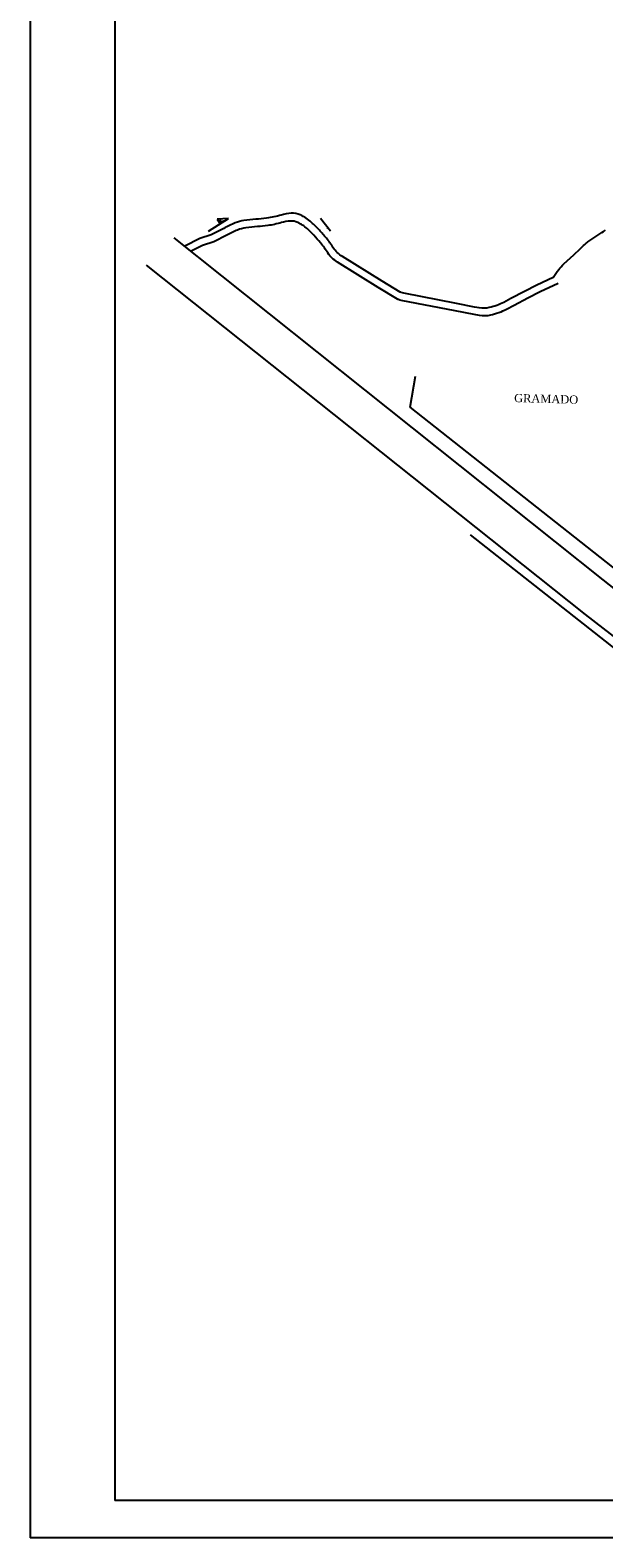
# Model space of a CAD drawing. Header units: millimetres. Extents: x 593 to 1794, y -180 to 570.
# Tile 1 of 71: x 593 to 747, y -180 to 224. Entities that reach past the tile are written whole.
import ezdxf

# ---------------------------------------------------------------- set-up
doc = ezdxf.new("R2010")
doc.units = ezdxf.units.MM
doc.header["$MEASUREMENT"] = 0
for name, color, linetype, lineweight in [('Layout - Marco Polo', 252, 'Continuous', 25), ('Projeção - Marco Polo', 50, 'Continuous', 25), ('Textos - Marco Polo', 143, 'Continuous', 25)]:
    doc.layers.add(name, color=color, linetype=linetype, lineweight=lineweight)
doc.styles.add('TimesNewRoman', font='times.ttf')

msp = doc.modelspace()

# ---------------------------------------------------------------- hatches: boundary and pattern name
at = {"layer": 'Layout - Marco Polo', "linetype": 'Continuous'}
msp.add_hatch(color=1, dxfattribs=at).paths.add_polyline_path([(673.23, 171.11), (673.98, 170.08), (672.67, 171.05), (672.67, 171.05)])
at = {"layer": 'Textos - Marco Polo', "linetype": 'Continuous'}
for color, points in [(2, [(644.24, 172.16), (646.46, 173.58), (644.59, 173), (643.46, 173.4)]), (256, [(644.59, 173.35), (644.59, 173), (644.43, 173.2), (643.46, 173.4)]), (256, [(643.46, 173.4), (644.43, 173.2), (644.08, 173.21), (644.28, 173.19)]), (256, [(644.44, 172.95), (644.12, 173.16), (644.01, 173.2), (644.31, 173.32)]), (256, [(644.31, 173.32), (644.01, 173.2), (644.56, 173.1), (644.26, 173.17)]), (256, [(644.28, 173.19), (644.08, 173.21), (644.33, 173.18), (644.23, 173.27)]), (256, [(644.49, 173.16), (644.36, 173.12), (644.12, 173.16), (644.44, 172.95)]), (256, [(644.23, 173.27), (644.33, 173.18), (644.36, 173.12), (644.49, 173.16)]), (256, [(644.26, 173.17), (644.56, 173.1), (644.49, 173.09), (644.61, 173.02)]), (256, [(644.61, 173.02), (644.49, 173.09), (644.55, 173.13), (644.42, 173.09)]), (256, [(644.42, 173.09), (644.55, 173.13), (644.61, 173.02), (644.61, 173.02)])]:
    msp.add_hatch(color=color, dxfattribs=at).paths.add_polyline_path(points)

# ---------------------------------------------------------------- linework, layer by layer
at = {"layer": 'Layout - Marco Polo'}
for p, q in [((673.85, 170.25), (671.16, 173.58)), ((746.91, 76.69), (631.95, 168.39)), ((624.36, 161.13), (742.1, 67.47)), ((695.23, 123.06), (696.58, 131.31)), ((812.8, 30.08), (695.23, 123.06)), ((711.29, 88.8), (769.54, 42.84)), ((780.97, 49.86), (746.91, 76.69)), ((742.1, 67.47), (771.92, 44.35))]:
    msp.add_line(p, q, dxfattribs=at)
for points in [[(733.49, 157.79), (729.15, 155.74), (729.15, 155.74), (725.8, 154.05), (725.8, 154.05), (722.21, 152.12), (722.21, 152.12), (720.33, 151.13), (720.33, 151.13, -0.062456), (716.4, 149.72), (716.4, 149.72, -0.097399), (713.71, 149.65), (713.71, 149.65), (712.47, 149.88), (712.47, 149.88), (707.64, 150.79), (707.64, 150.79), (693.49, 153.56), (693.49, 153.56, -0.039944), (692.78, 153.76), (692.78, 153.76, -0.044456), (692.51, 153.89), (692.51, 153.89), (687.64, 156.81), (687.64, 156.81), (677.05, 163.39), (677.05, 163.39, -0.041826), (675.61, 164.49), (675.61, 164.49, -0.072421), (674.57, 165.75), (674.57, 165.75, 0.03703), (672.72, 168.34), (672.72, 168.34, 0.0162), (670.84, 170.45), (670.84, 170.45, 0.015325), (668.72, 172.56), (668.72, 172.56, 0.081282), (665.7, 174.57), (665.7, 174.57, 0.122969), (663.32, 175.01), (663.32, 175.01, 0.057046), (660.59, 174.52), (660.59, 174.52, -0.039798), (656.71, 173.69), (656.71, 173.69, -0.013619), (653.85, 173.39), (653.85, 173.39, 0.01209), (650.63, 173.06), (650.63, 173.06, 0.066686), (648.3, 172.44), (648.3, 172.44, 0.029915), (645.25, 170.96), (645.25, 170.96)], [(734.85, 156.21), (730.02, 153.94), (730.02, 153.94), (726.71, 152.27), (726.71, 152.27), (723.04, 150.29), (723.04, 150.29), (721.03, 149.23), (721.03, 149.23, -0.062767), (716.71, 147.68), (716.71, 147.68, -0.09751), (713.74, 147.61), (713.74, 147.61), (712.36, 147.86), (712.36, 147.86), (707.26, 148.83), (707.26, 148.83), (692.78, 151.66), (692.78, 151.66, -0.039143), (692.06, 151.86), (692.06, 151.86, -0.045256), (691.76, 152.01), (691.76, 152.01), (686.59, 155.1), (686.59, 155.1), (675.71, 161.87), (675.71, 161.87, -0.041314), (674.23, 163), (674.23, 163, -0.07404), (673.11, 164.36), (673.11, 164.36, 0.039138), (671.19, 167.05), (671.19, 167.05, 0.015194), (669.34, 169.12), (669.34, 169.12, 0.016678), (667.54, 170.9), (667.54, 170.9, 0.07992), (665.05, 172.55), (665.05, 172.55, 0.119959), (663.08, 172.92), (663.08, 172.92, 0.060842), (660.65, 172.5), (660.65, 172.5, -0.040351), (657.01, 171.71), (657.01, 171.71, -0.014036), (654.26, 171.42), (654.26, 171.42, 0.012306), (651.13, 171.1), (651.13, 171.1, 0.066623), (648.9, 170.51), (648.9, 170.51, 0.029378), (646.02, 169.11), (646.02, 169.11)], [(733.49, 157.79, -0.018895), (735.02, 159.9), (735.02, 159.9, -0.039858), (736.43, 161.42), (736.43, 161.42), (738.2, 163.05), (738.2, 163.05), (739.04, 163.83), (739.04, 163.83), (740.79, 165.52), (740.79, 165.52, -0.012318), (742.01, 166.68), (742.01, 166.68, -0.029966), (742.82, 167.34), (742.82, 167.34), (745.5, 169.17), (745.5, 169.17, -0.016208), (747.6, 170.48)]]:
    msp.add_lwpolyline(points, format="xyb", dxfattribs=at)
for points in [[(645.25, 170.96), (641.8, 169.21), (638.75, 168.25), (634.73, 166.17)], [(646.02, 169.11), (642.57, 167.36), (639.52, 166.4), (636.44, 164.81)]]:
    msp.add_lwpolyline(points, dxfattribs=at)
at = {"layer": 'Projeção - Marco Polo'}
for p, q in [((593.3, 569.87), (593.3, -180.13)), ((615.98, 559.87), (615.98, -170.13)), ((1784.19, -170.13), (615.98, -170.13)), ((1794.19, -180.13), (593.3, -180.13))]:
    msp.add_line(p, q, dxfattribs=at)
at = {"layer": 'Textos - Marco Polo'}
for p, q in [((641.16, 170.2), (646.46, 173.58)), ((646.46, 173.58), (643.46, 173.4)), ((643.46, 173.4), (644.24, 172.16))]:
    msp.add_line(p, q, dxfattribs=at)

# ---------------------------------------------------------------- texts
at = {"layer": 'Textos - Marco Polo', "insert": (723.05, 124.37), "char_height": 2.2, "width": 18.48, "attachment_point": 7, "rotation": 358.4023, "line_spacing_factor": 0.9, "style": 'TimesNewRoman'}
msp.add_mtext('GRAMADO', dxfattribs=at)

doc.saveas('drawing.dxf')
